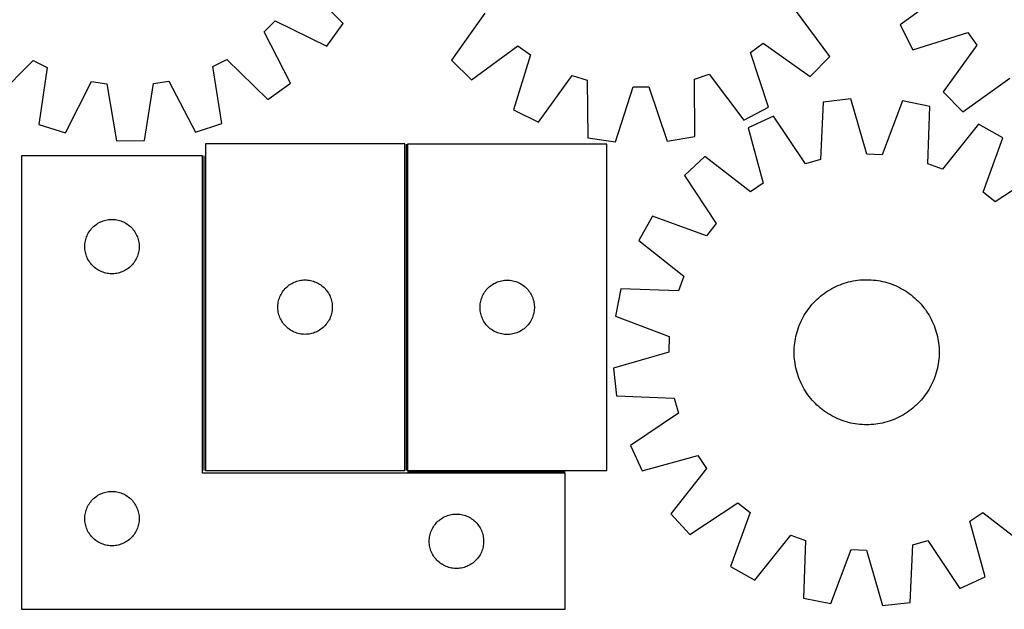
# Model space of a CAD drawing. Header units: millimetres. Extents: x 7 to 1488, y 7 to 2993.
# Tile 6 of 12: x 287 to 830, y 2116 to 2441. Entities that reach past the tile are written whole.
import ezdxf

# ---------------------------------------------------------------- set-up
doc = ezdxf.new("R2010")
doc.units = ezdxf.units.MM
doc.layers.add('COMMON', color=5, linetype='CONTINUOUS', true_color=0x0000ff)
doc.layers.add('CUT', color=7, linetype='CONTINUOUS', true_color=0x000000)

msp = doc.modelspace()

# ---------------------------------------------------------------- linework, layer by layer
at = {"layer": 'COMMON'}
for p, q in [((500.115569, 2372.254669), (500.115569, 2192.368439)), ((388.615568, 2365.754668), (388.615568, 2192.368439)), ((500.86557, 2191.504668), (587.865568, 2191.504668))]:
    msp.add_line(p, q, dxfattribs=at)
at = {"layer": 'CUT'}
for p, q in [((465.322055, 2438.673996), (442.863734, 2461.137268)), ((798.38316, 2456.670884), (772.713249, 2437.961783)), ((543.458806, 2444.491602), (525.18531, 2418.5098)), ((733.745525, 2420.564447), (714.963702, 2446.181197)), ((421.857594, 2434.192715), (427.887699, 2440.288385)), ((427.887699, 2440.288385), (456.345798, 2426.177703)), ((456.345798, 2426.177703), (465.322055, 2438.673996)), ((436.275194, 2405.888871), (421.857594, 2434.192715)), ((772.713249, 2437.961783), (779.643214, 2424.224749)), ((779.643214, 2424.224749), (809.94515, 2433.751942)), ((809.94515, 2433.751942), (814.957102, 2426.794952)), ((690.105041, 2422.743752), (696.991846, 2427.851715)), ((696.991846, 2427.851715), (722.973649, 2409.578219)), ((536.171539, 2407.737923), (561.788288, 2426.519746)), ((561.788288, 2426.519746), (568.77439, 2421.548453)), ((700.051606, 2392.576873), (690.105041, 2422.743752)), ((814.957102, 2426.794952), (796.324996, 2401.069102)), ((271.995289, 2395.956769), (294.45856, 2418.41509)), ((294.45856, 2418.41509), (302.119293, 2414.563785)), ((393.553243, 2415.058176), (401.171879, 2418.992099)), ((401.171879, 2418.992099), (423.876699, 2396.778006)), ((525.18531, 2418.5098), (536.171539, 2407.737923)), ((568.77439, 2421.548453), (559.42408, 2391.191469)), ((722.973649, 2409.578219), (733.745525, 2420.564447)), ((302.119293, 2414.563785), (297.493272, 2383.138084)), ((398.518826, 2383.684338), (393.553243, 2415.058176)), ((312.151769, 2378.462723), (326.575607, 2406.763388)), ((326.575607, 2406.763388), (335.051515, 2405.467876)), ((360.721308, 2405.606675), (369.182711, 2406.993769)), ((369.182711, 2406.993769), (383.911745, 2378.850736)), ((573.201298, 2384.341737), (591.760371, 2410.120324)), ((591.760371, 2410.120324), (599.940763, 2407.551167)), ((599.940763, 2407.551167), (600.428914, 2375.790555)), ((659.220481, 2408.135166), (667.348669, 2410.864988)), ((659.358148, 2376.371101), (659.220481, 2408.135166)), ((667.348669, 2410.864988), (686.412011, 2385.457042)), ((807.160762, 2390.145882), (833.035551, 2408.570595)), ((335.051515, 2405.467876), (340.362984, 2374.150739)), ((355.748809, 2374.233932), (360.721308, 2405.606675)), ((423.876699, 2396.778006), (436.275194, 2405.888871)), ((615.64851, 2373.533467), (625.333217, 2403.785429)), ((625.333217, 2403.785429), (633.907145, 2403.869896)), ((633.907145, 2403.869896), (644.185973, 2373.814606)), ((796.324996, 2401.069102), (807.160762, 2390.145882)), ((730.156641, 2395.439851), (728.714704, 2363.708234)), ((745.437166, 2397.238765), (730.156641, 2395.439851)), ((754.208813, 2366.70955), (745.437166, 2397.238765)), ((773.953308, 2396.100562), (762.776335, 2366.367583)), ((789.041846, 2393.089488), (773.953308, 2396.100562)), ((559.42408, 2391.191469), (573.201298, 2384.341737)), ((686.412011, 2385.457042), (700.051606, 2392.576873)), ((787.950131, 2361.343891), (789.041846, 2393.089488)), ((702.684455, 2387.710374), (688.707706, 2381.277564)), ((720.460833, 2361.385954), (702.684455, 2387.710374)), ((297.493272, 2383.138084), (312.151769, 2378.462723)), ((383.911745, 2378.850736), (398.518826, 2383.684338)), ((688.707706, 2381.277564), (697.141952, 2350.653419)), ((815.810584, 2383.19502), (795.992655, 2358.371151)), ((829.230163, 2375.668704), (815.810584, 2383.19502)), ((340.362984, 2374.150739), (355.748809, 2374.233932)), ((600.428914, 2375.790555), (615.64851, 2373.533467)), ((644.185973, 2373.814606), (659.358148, 2376.371101)), ((818.381952, 2345.814206), (829.230163, 2375.668704)), ((389.365569, 2372.368439), (389.365569, 2192.368439)), ((499.365569, 2372.368439), (389.365569, 2372.368439)), ((499.365569, 2192.368439), (499.365569, 2372.368439)), ((610.86557, 2372.254669), (500.86557, 2372.254669)), ((500.86557, 2372.254669), (500.86557, 2192.254669)), ((610.86557, 2192.254669), (610.86557, 2372.254669)), ((387.865568, 2365.754668), (287.865568, 2365.754668)), ((287.865568, 2365.754668), (287.865568, 2115.754668)), ((387.865568, 2190.754668), (387.865568, 2365.754668)), ((664.968644, 2365.437022), (653.663814, 2355.000004)), ((690.009678, 2345.894214), (664.968644, 2365.437022)), ((728.714704, 2363.708234), (720.460833, 2361.385954)), ((762.776335, 2366.367583), (754.208813, 2366.70955)), ((795.992655, 2358.371151), (787.950131, 2361.343891)), ((851.631187, 2357.986511), (825.11222, 2340.501686)), ((653.663814, 2355.000004), (671.14864, 2328.481036)), ((697.141952, 2350.653419), (690.009678, 2345.894214)), ((825.11222, 2340.501686), (818.381952, 2345.814206)), ((332.937432, 2329.922007), (333.673283, 2330.156916)), ((333.673283, 2330.156916), (334.420252, 2330.353634)), ((334.420252, 2330.353634), (335.176356, 2330.511638)), ((335.176356, 2330.511638), (335.939592, 2330.630508)), ((335.939592, 2330.630508), (336.707936, 2330.709931)), ((336.707936, 2330.709931), (337.479349, 2330.749695)), ((337.479349, 2330.749695), (338.251786, 2330.749695)), ((338.251786, 2330.749695), (339.0232, 2330.709931)), ((339.0232, 2330.709931), (339.791543, 2330.630508)), ((339.791543, 2330.630508), (340.554779, 2330.511638)), ((340.554779, 2330.511638), (341.310884, 2330.353634)), ((341.310884, 2330.353634), (342.057852, 2330.156916)), ((342.057852, 2330.156916), (342.793703, 2329.922007)), ((635.981621, 2332.598979), (628.455305, 2319.1794)), ((665.83612, 2321.750769), (635.981621, 2332.598979)), ((325.640143, 2324.445985), (326.103771, 2325.063811)), ((326.103771, 2325.063811), (326.598589, 2325.65695)), ((326.598589, 2325.65695), (327.123285, 2326.223831)), ((327.123285, 2326.223831), (327.676468, 2326.762949)), ((327.676468, 2326.762949), (328.25667, 2327.272875)), ((328.25667, 2327.272875), (328.862353, 2327.752257)), ((328.862353, 2327.752257), (329.491912, 2328.199824)), ((329.491912, 2328.199824), (330.143676, 2328.614388)), ((330.143676, 2328.614388), (330.815917, 2328.99485)), ((330.815917, 2328.99485), (331.506852, 2329.340202)), ((331.506852, 2329.340202), (332.214649, 2329.649528)), ((332.214649, 2329.649528), (332.937432, 2329.922007)), ((342.793703, 2329.922007), (343.516486, 2329.649528)), ((343.516486, 2329.649528), (344.224284, 2329.340202)), ((344.224284, 2329.340202), (344.915219, 2328.99485)), ((344.915219, 2328.99485), (345.58746, 2328.614388)), ((345.58746, 2328.614388), (346.239223, 2328.199824)), ((346.239223, 2328.199824), (346.868782, 2327.752257)), ((346.868782, 2327.752257), (347.474465, 2327.272875)), ((347.474465, 2327.272875), (348.054668, 2326.762949)), ((348.054668, 2326.762949), (348.60785, 2326.223831)), ((348.60785, 2326.223831), (349.132547, 2325.65695)), ((349.132547, 2325.65695), (349.627365, 2325.063811)), ((349.627365, 2325.063811), (350.090993, 2324.445985)), ((671.14864, 2328.481036), (665.83612, 2321.750769)), ((323.182732, 2318.822949), (323.360152, 2319.574735)), ((323.360152, 2319.574735), (323.576037, 2320.316391)), ((323.576037, 2320.316391), (323.829815, 2321.04595)), ((323.829815, 2321.04595), (324.120814, 2321.761477)), ((324.120814, 2321.761477), (324.448261, 2322.461075)), ((324.448261, 2322.461075), (324.811289, 2323.142889)), ((324.811289, 2323.142889), (325.208934, 2323.805111)), ((325.208934, 2323.805111), (325.640143, 2324.445985)), ((350.090993, 2324.445985), (350.522201, 2323.805111)), ((350.522201, 2323.805111), (350.919846, 2323.142889)), ((350.919846, 2323.142889), (351.282874, 2322.461075)), ((351.282874, 2322.461075), (351.610321, 2321.761477)), ((351.610321, 2321.761477), (351.90132, 2321.04595)), ((351.90132, 2321.04595), (352.155098, 2320.316391)), ((352.155098, 2320.316391), (352.370984, 2319.574735)), ((352.370984, 2319.574735), (352.548403, 2318.822949)), ((628.455305, 2319.1794), (653.279174, 2299.361472)), ((322.865568, 2315.754668), (322.885456, 2316.52685)), ((322.885456, 2314.982487), (322.865568, 2315.754668)), ((322.885456, 2316.52685), (322.94507, 2317.296983)), ((322.94507, 2314.212353), (322.885456, 2314.982487)), ((322.94507, 2317.296983), (323.044249, 2318.063027)), ((323.044249, 2313.44631), (322.94507, 2314.212353)), ((323.044249, 2318.063027), (323.182732, 2318.822949)), ((352.548403, 2318.822949), (352.686886, 2318.063027)), ((352.686886, 2318.063027), (352.786066, 2317.296983)), ((352.786066, 2314.212353), (352.686886, 2313.44631)), ((352.786066, 2317.296983), (352.845679, 2316.52685)), ((352.845679, 2314.982487), (352.786066, 2314.212353)), ((352.845679, 2316.52685), (352.865568, 2315.754668)), ((352.865568, 2315.754668), (352.845679, 2314.982487)), ((323.182732, 2312.686387), (323.044249, 2313.44631)), ((323.360152, 2311.934602), (323.182732, 2312.686387)), ((323.576037, 2311.192946), (323.360152, 2311.934602)), ((323.829815, 2310.463387), (323.576037, 2311.192946)), ((324.120814, 2309.74786), (323.829815, 2310.463387)), ((324.448261, 2309.048261), (324.120814, 2309.74786)), ((324.811289, 2308.366447), (324.448261, 2309.048261)), ((325.208934, 2307.704225), (324.811289, 2308.366447)), ((350.919846, 2308.366447), (350.522201, 2307.704225)), ((351.282874, 2309.048261), (350.919846, 2308.366447)), ((351.610321, 2309.74786), (351.282874, 2309.048261)), ((351.90132, 2310.463387), (351.610321, 2309.74786)), ((352.155098, 2311.192946), (351.90132, 2310.463387)), ((352.370984, 2311.934602), (352.155098, 2311.192946)), ((352.548403, 2312.686387), (352.370984, 2311.934602)), ((352.686886, 2313.44631), (352.548403, 2312.686387)), ((325.640143, 2307.063352), (325.208934, 2307.704225)), ((326.103771, 2306.445526), (325.640143, 2307.063352)), ((326.598589, 2305.852387), (326.103771, 2306.445526)), ((327.123285, 2305.285506), (326.598589, 2305.852387)), ((327.676468, 2304.746388), (327.123285, 2305.285506)), ((328.25667, 2304.236462), (327.676468, 2304.746388)), ((328.862353, 2303.75708), (328.25667, 2304.236462)), ((329.491912, 2303.309513), (328.862353, 2303.75708)), ((330.143676, 2302.894949), (329.491912, 2303.309513)), ((330.815917, 2302.514486), (330.143676, 2302.894949)), ((345.58746, 2302.894949), (344.915219, 2302.514486)), ((346.239223, 2303.309513), (345.58746, 2302.894949)), ((346.868782, 2303.75708), (346.239223, 2303.309513)), ((347.474465, 2304.236462), (346.868782, 2303.75708)), ((348.054668, 2304.746388), (347.474465, 2304.236462)), ((348.60785, 2305.285506), (348.054668, 2304.746388)), ((349.132547, 2305.852387), (348.60785, 2305.285506)), ((349.627365, 2306.445526), (349.132547, 2305.852387)), ((350.090993, 2307.063352), (349.627365, 2306.445526)), ((350.522201, 2307.704225), (350.090993, 2307.063352)), ((331.506852, 2302.169134), (330.815917, 2302.514486)), ((332.214649, 2301.859809), (331.506852, 2302.169134)), ((332.937432, 2301.58733), (332.214649, 2301.859809)), ((333.673283, 2301.35242), (332.937432, 2301.58733)), ((334.420252, 2301.155703), (333.673283, 2301.35242)), ((335.176356, 2300.997699), (334.420252, 2301.155703)), ((335.939592, 2300.878828), (335.176356, 2300.997699)), ((336.707936, 2300.799405), (335.939592, 2300.878828)), ((337.479349, 2300.759641), (336.707936, 2300.799405)), ((338.251786, 2300.759641), (337.479349, 2300.759641)), ((339.0232, 2300.799405), (338.251786, 2300.759641)), ((339.791543, 2300.878828), (339.0232, 2300.799405)), ((340.554779, 2300.997699), (339.791543, 2300.878828)), ((341.310884, 2301.155703), (340.554779, 2300.997699)), ((342.057852, 2301.35242), (341.310884, 2301.155703)), ((342.793703, 2301.58733), (342.057852, 2301.35242)), ((343.516486, 2301.859809), (342.793703, 2301.58733)), ((344.224284, 2302.169134), (343.516486, 2301.859809)), ((344.915219, 2302.514486), (344.224284, 2302.169134)), ((653.279174, 2299.361472), (650.306434, 2291.318948)), ((750.401242, 2297.334388), (751.654015, 2297.432198)), ((751.654015, 2297.432198), (752.909242, 2297.490609)), ((752.909242, 2297.490609), (754.165684, 2297.509563)), ((754.165684, 2297.509563), (755.422102, 2297.489042)), ((755.422102, 2297.489042), (756.677256, 2297.429067)), ((756.677256, 2297.429067), (757.929906, 2297.329696)), ((432.36798, 2291.371653), (432.847362, 2291.977337)), ((432.847362, 2291.977337), (433.357288, 2292.557539)), ((433.357288, 2292.557539), (433.896406, 2293.110722)), ((433.896406, 2293.110722), (434.463287, 2293.635418)), ((434.463287, 2293.635418), (435.056426, 2294.130236)), ((435.056426, 2294.130236), (435.674252, 2294.593864)), ((435.674252, 2294.593864), (436.315126, 2295.025073)), ((436.315126, 2295.025073), (436.977348, 2295.422718)), ((436.977348, 2295.422718), (437.659162, 2295.785745)), ((437.659162, 2295.785745), (438.35876, 2296.113193)), ((438.35876, 2296.113193), (439.074287, 2296.404191)), ((439.074287, 2296.404191), (439.803846, 2296.65797)), ((439.803846, 2296.65797), (440.545502, 2296.873855)), ((440.545502, 2296.873855), (441.297288, 2297.051274)), ((441.297288, 2297.051274), (442.05721, 2297.189758)), ((442.05721, 2297.189758), (442.823254, 2297.288937)), ((442.823254, 2297.288937), (443.593387, 2297.34855)), ((443.593387, 2297.34855), (444.365569, 2297.368439)), ((444.365569, 2297.368439), (445.13775, 2297.34855)), ((445.13775, 2297.34855), (445.907884, 2297.288937)), ((445.907884, 2297.288937), (446.673927, 2297.189758)), ((446.673927, 2297.189758), (447.43385, 2297.051274)), ((447.43385, 2297.051274), (448.185635, 2296.873855)), ((448.185635, 2296.873855), (448.927291, 2296.65797)), ((448.927291, 2296.65797), (449.65685, 2296.404191)), ((449.65685, 2296.404191), (450.372377, 2296.113193)), ((450.372377, 2296.113193), (451.071976, 2295.785745)), ((451.071976, 2295.785745), (451.75379, 2295.422718)), ((451.75379, 2295.422718), (452.416012, 2295.025073)), ((452.416012, 2295.025073), (453.056885, 2294.593864)), ((453.056885, 2294.593864), (453.674711, 2294.130236)), ((453.674711, 2294.130236), (454.26785, 2293.635418)), ((454.26785, 2293.635418), (454.834731, 2293.110722)), ((454.834731, 2293.110722), (455.373849, 2292.557539)), ((455.373849, 2292.557539), (455.883775, 2291.977337)), ((455.883775, 2291.977337), (456.363157, 2291.371653)), ((544.347363, 2291.863567), (544.857289, 2292.443769)), ((544.857289, 2292.443769), (545.396407, 2292.996952)), ((545.396407, 2292.996952), (545.963288, 2293.521648)), ((545.963288, 2293.521648), (546.556427, 2294.016466)), ((546.556427, 2294.016466), (547.174253, 2294.480094)), ((547.174253, 2294.480094), (547.815127, 2294.911303)), ((547.815127, 2294.911303), (548.477349, 2295.308948)), ((548.477349, 2295.308948), (549.159163, 2295.671976)), ((549.159163, 2295.671976), (549.858761, 2295.999423)), ((549.858761, 2295.999423), (550.574288, 2296.290422)), ((550.574288, 2296.290422), (551.303847, 2296.5442)), ((551.303847, 2296.5442), (552.045503, 2296.760085)), ((552.045503, 2296.760085), (552.797289, 2296.937505)), ((552.797289, 2296.937505), (553.557211, 2297.075988)), ((553.557211, 2297.075988), (554.323255, 2297.175167)), ((554.323255, 2297.175167), (555.093388, 2297.234781)), ((555.093388, 2297.234781), (555.86557, 2297.254669)), ((555.86557, 2297.254669), (556.637751, 2297.234781)), ((556.637751, 2297.234781), (557.407885, 2297.175167)), ((557.407885, 2297.175167), (558.173928, 2297.075988)), ((558.173928, 2297.075988), (558.933851, 2296.937505)), ((558.933851, 2296.937505), (559.685636, 2296.760085)), ((559.685636, 2296.760085), (560.427292, 2296.5442)), ((560.427292, 2296.5442), (561.156851, 2296.290422)), ((561.156851, 2296.290422), (561.872378, 2295.999423)), ((561.872378, 2295.999423), (562.571977, 2295.671976)), ((562.571977, 2295.671976), (563.253791, 2295.308948)), ((563.253791, 2295.308948), (563.916013, 2294.911303)), ((563.916013, 2294.911303), (564.556886, 2294.480094)), ((564.556886, 2294.480094), (565.174712, 2294.016466)), ((565.174712, 2294.016466), (565.767851, 2293.521648)), ((565.767851, 2293.521648), (566.334732, 2292.996952)), ((566.334732, 2292.996952), (566.87385, 2292.443769)), ((566.87385, 2292.443769), (567.383776, 2291.863567)), ((618.560838, 2292.410662), (615.549764, 2277.322124)), ((650.306434, 2291.318948), (618.560838, 2292.410662)), ((732.728736, 2291.29604), (733.80056, 2291.951936)), ((733.80056, 2291.951936), (734.892458, 2292.573841)), ((734.892458, 2292.573841), (736.003351, 2293.161143)), ((736.003351, 2293.161143), (737.132143, 2293.713261)), ((737.132143, 2293.713261), (738.277722, 2294.22965)), ((738.277722, 2294.22965), (739.438955, 2294.7098)), ((739.438955, 2294.7098), (740.614696, 2295.153239)), ((740.614696, 2295.153239), (741.803787, 2295.559528)), ((741.803787, 2295.559528), (743.005053, 2295.928266)), ((743.005053, 2295.928266), (744.217308, 2296.25909)), ((744.217308, 2296.25909), (745.439356, 2296.551672)), ((745.439356, 2296.551672), (746.669992, 2296.805725)), ((746.669992, 2296.805725), (747.908, 2297.020997)), ((747.908, 2297.020997), (749.15216, 2297.197276)), ((749.15216, 2297.197276), (750.401242, 2297.334388)), ((757.929906, 2297.329696), (759.178816, 2297.191027)), ((759.178816, 2297.191027), (760.422755, 2297.013197)), ((760.422755, 2297.013197), (761.660494, 2296.796382)), ((761.660494, 2296.796382), (762.890812, 2296.540796)), ((762.890812, 2296.540796), (764.112495, 2296.24669)), ((764.112495, 2296.24669), (765.324337, 2295.914356)), ((765.324337, 2295.914356), (766.525142, 2295.54412)), ((766.525142, 2295.54412), (767.713725, 2295.13635)), ((767.713725, 2295.13635), (768.888913, 2294.691446)), ((768.888913, 2294.691446), (770.049547, 2294.209848)), ((770.049547, 2294.209848), (771.19448, 2293.692031)), ((771.19448, 2293.692031), (772.322584, 2293.138507)), ((772.322584, 2293.138507), (773.432744, 2292.549821)), ((773.432744, 2292.549821), (774.523865, 2291.926555)), ((429.766603, 2285.813755), (429.963321, 2286.560724)), ((429.963321, 2286.560724), (430.19823, 2287.296575)), ((430.19823, 2287.296575), (430.470709, 2288.019358)), ((430.470709, 2288.019358), (430.780035, 2288.727155)), ((430.780035, 2288.727155), (431.125387, 2289.41809)), ((431.125387, 2289.41809), (431.505849, 2290.090331)), ((431.505849, 2290.090331), (431.920413, 2290.742095)), ((431.920413, 2290.742095), (432.36798, 2291.371653)), ((456.363157, 2291.371653), (456.810724, 2290.742095)), ((456.810724, 2290.742095), (457.225288, 2290.090331)), ((457.225288, 2290.090331), (457.605751, 2289.41809)), ((457.605751, 2289.41809), (457.951103, 2288.727155)), ((457.951103, 2288.727155), (458.260428, 2288.019358)), ((458.260428, 2288.019358), (458.532907, 2287.296575)), ((458.532907, 2287.296575), (458.767817, 2286.560724)), ((458.767817, 2286.560724), (458.964534, 2285.813755)), ((541.463322, 2286.446954), (541.698231, 2287.182805)), ((541.698231, 2287.182805), (541.97071, 2287.905588)), ((541.97071, 2287.905588), (542.280036, 2288.613385)), ((542.280036, 2288.613385), (542.625388, 2289.30432)), ((542.625388, 2289.30432), (543.00585, 2289.976561)), ((543.00585, 2289.976561), (543.420414, 2290.628325)), ((543.420414, 2290.628325), (543.867981, 2291.257884)), ((543.867981, 2291.257884), (544.347363, 2291.863567)), ((567.383776, 2291.863567), (567.863158, 2291.257884)), ((567.863158, 2291.257884), (568.310725, 2290.628325)), ((568.310725, 2290.628325), (568.725289, 2289.976561)), ((568.725289, 2289.976561), (569.105752, 2289.30432)), ((569.105752, 2289.30432), (569.451104, 2288.613385)), ((569.451104, 2288.613385), (569.760429, 2287.905588)), ((569.760429, 2287.905588), (570.032908, 2287.182805)), ((570.032908, 2287.182805), (570.267818, 2286.446954)), ((725.874117, 2285.811465), (726.777049, 2286.685376)), ((726.777049, 2286.685376), (727.706985, 2287.530494)), ((727.706985, 2287.530494), (728.663009, 2288.345986)), ((728.663009, 2288.345986), (729.644176, 2289.131045)), ((729.644176, 2289.131045), (730.649518, 2289.884898)), ((730.649518, 2289.884898), (731.678043, 2290.6068)), ((731.678043, 2290.6068), (732.728736, 2291.29604)), ((774.523865, 2291.926555), (775.594871, 2291.269323)), ((775.594871, 2291.269323), (776.644704, 2290.578775)), ((776.644704, 2290.578775), (777.672329, 2289.855591)), ((777.672329, 2289.855591), (778.67673, 2289.100486)), ((778.67673, 2289.100486), (779.656918, 2288.314204)), ((779.656918, 2288.314204), (780.611924, 2287.497521)), ((780.611924, 2287.497521), (781.540807, 2286.651245)), ((781.540807, 2286.651245), (782.442648, 2285.776209)), ((429.370542, 2282.754658), (429.410306, 2283.526071)), ((429.370542, 2281.98222), (429.370542, 2282.754658)), ((429.410306, 2281.210807), (429.370542, 2281.98222)), ((429.410306, 2283.526071), (429.489729, 2284.294414)), ((429.489729, 2280.442464), (429.410306, 2281.210807)), ((429.489729, 2284.294414), (429.608599, 2285.057651)), ((429.608599, 2285.057651), (429.766603, 2285.813755)), ((458.964534, 2285.813755), (459.122538, 2285.057651)), ((459.122538, 2285.057651), (459.241409, 2284.294414)), ((459.241409, 2284.294414), (459.320832, 2283.526071)), ((459.320832, 2281.210807), (459.241409, 2280.442464)), ((459.320832, 2283.526071), (459.360596, 2282.754658)), ((459.360596, 2281.98222), (459.320832, 2281.210807)), ((459.360596, 2282.754658), (459.360596, 2281.98222)), ((540.870543, 2282.640888), (540.910307, 2283.412301)), ((540.870543, 2281.868451), (540.870543, 2282.640888)), ((540.910307, 2281.097037), (540.870543, 2281.868451)), ((540.910307, 2283.412301), (540.98973, 2284.180645)), ((540.98973, 2280.328694), (540.910307, 2281.097037)), ((540.98973, 2284.180645), (541.1086, 2284.943881)), ((541.1086, 2284.943881), (541.266604, 2285.699985)), ((541.266604, 2285.699985), (541.463322, 2286.446954)), ((570.267818, 2286.446954), (570.464535, 2285.699985)), ((570.464535, 2285.699985), (570.622539, 2284.943881)), ((570.622539, 2284.943881), (570.74141, 2284.180645)), ((570.74141, 2284.180645), (570.820833, 2283.412301)), ((570.820833, 2281.097037), (570.74141, 2280.328694)), ((570.820833, 2283.412301), (570.860597, 2282.640888)), ((570.860597, 2281.868451), (570.820833, 2281.097037)), ((570.860597, 2282.640888), (570.860597, 2281.868451)), ((721.794734, 2281.041145), (722.54984, 2282.045547)), ((722.54984, 2282.045547), (723.336122, 2283.025734)), ((723.336122, 2283.025734), (724.152804, 2283.980741)), ((724.152804, 2283.980741), (724.999081, 2284.909623)), ((724.999081, 2284.909623), (725.874117, 2285.811465)), ((782.442648, 2285.776209), (783.31656, 2284.873277)), ((783.31656, 2284.873277), (784.161678, 2283.94334)), ((784.161678, 2283.94334), (784.977169, 2282.987317)), ((784.977169, 2282.987317), (785.762229, 2282.00615)), ((785.762229, 2282.00615), (786.516081, 2281.000808)), ((429.608599, 2279.679228), (429.489729, 2280.442464)), ((429.766603, 2278.923123), (429.608599, 2279.679228)), ((429.963321, 2278.176155), (429.766603, 2278.923123)), ((430.19823, 2277.440303), (429.963321, 2278.176155)), ((430.470709, 2276.717521), (430.19823, 2277.440303)), ((430.780035, 2276.009723), (430.470709, 2276.717521)), ((431.125387, 2275.318788), (430.780035, 2276.009723)), ((457.951103, 2276.009723), (457.605751, 2275.318788)), ((458.260428, 2276.717521), (457.951103, 2276.009723)), ((458.532907, 2277.440303), (458.260428, 2276.717521)), ((458.767817, 2278.176155), (458.532907, 2277.440303)), ((458.964534, 2278.923123), (458.767817, 2278.176155)), ((459.122538, 2279.679228), (458.964534, 2278.923123)), ((459.241409, 2280.442464), (459.122538, 2279.679228)), ((541.1086, 2279.565458), (540.98973, 2280.328694)), ((541.266604, 2278.809353), (541.1086, 2279.565458)), ((541.463322, 2278.062385), (541.266604, 2278.809353)), ((541.698231, 2277.326534), (541.463322, 2278.062385)), ((541.97071, 2276.603751), (541.698231, 2277.326534)), ((542.280036, 2275.895953), (541.97071, 2276.603751)), ((542.625388, 2275.205018), (542.280036, 2275.895953)), ((569.451104, 2275.895953), (569.105752, 2275.205018)), ((569.760429, 2276.603751), (569.451104, 2275.895953)), ((570.032908, 2277.326534), (569.760429, 2276.603751)), ((570.267818, 2278.062385), (570.032908, 2277.326534)), ((570.464535, 2278.809353), (570.267818, 2278.062385)), ((570.622539, 2279.565458), (570.464535, 2278.809353)), ((570.74141, 2280.328694), (570.622539, 2279.565458)), ((615.549764, 2277.322124), (645.282743, 2266.145152)), ((717.958294, 2274.563297), (718.511818, 2275.6914)), ((718.511818, 2275.6914), (719.100504, 2276.80156)), ((719.100504, 2276.80156), (719.72377, 2277.892682)), ((719.72377, 2277.892682), (720.381002, 2278.963688)), ((720.381002, 2278.963688), (721.071551, 2280.013521)), ((721.071551, 2280.013521), (721.794734, 2281.041145)), ((786.516081, 2281.000808), (787.237984, 2279.972283)), ((787.237984, 2279.972283), (787.927223, 2278.921589)), ((787.927223, 2278.921589), (788.583119, 2277.849765)), ((788.583119, 2277.849765), (789.205025, 2276.757868)), ((789.205025, 2276.757868), (789.792327, 2275.646975)), ((431.505849, 2274.646547), (431.125387, 2275.318788)), ((431.920413, 2273.994783), (431.505849, 2274.646547)), ((432.36798, 2273.365225), (431.920413, 2273.994783)), ((432.847362, 2272.759541), (432.36798, 2273.365225)), ((433.357288, 2272.179339), (432.847362, 2272.759541)), ((433.896406, 2271.626156), (433.357288, 2272.179339)), ((434.463287, 2271.10146), (433.896406, 2271.626156)), ((435.056426, 2270.606642), (434.463287, 2271.10146)), ((435.674252, 2270.143014), (435.056426, 2270.606642)), ((453.674711, 2270.606642), (453.056885, 2270.143014)), ((454.26785, 2271.10146), (453.674711, 2270.606642)), ((454.834731, 2271.626156), (454.26785, 2271.10146)), ((455.373849, 2272.179339), (454.834731, 2271.626156)), ((455.883775, 2272.759541), (455.373849, 2272.179339)), ((456.363157, 2273.365225), (455.883775, 2272.759541)), ((456.810724, 2273.994783), (456.363157, 2273.365225)), ((457.225288, 2274.646547), (456.810724, 2273.994783)), ((457.605751, 2275.318788), (457.225288, 2274.646547)), ((543.00585, 2274.532777), (542.625388, 2275.205018)), ((543.420414, 2273.881013), (543.00585, 2274.532777)), ((543.867981, 2273.251455), (543.420414, 2273.881013)), ((544.347363, 2272.645772), (543.867981, 2273.251455)), ((544.857289, 2272.065569), (544.347363, 2272.645772)), ((545.396407, 2271.512387), (544.857289, 2272.065569)), ((545.963288, 2270.98769), (545.396407, 2271.512387)), ((546.556427, 2270.492872), (545.963288, 2270.98769)), ((547.174253, 2270.029244), (546.556427, 2270.492872)), ((565.174712, 2270.492872), (564.556886, 2270.029244)), ((565.767851, 2270.98769), (565.174712, 2270.492872)), ((566.334732, 2271.512387), (565.767851, 2270.98769)), ((566.87385, 2272.065569), (566.334732, 2271.512387)), ((567.383776, 2272.645772), (566.87385, 2272.065569)), ((567.863158, 2273.251455), (567.383776, 2272.645772)), ((568.310725, 2273.881013), (567.863158, 2273.251455)), ((568.725289, 2274.532777), (568.310725, 2273.881013)), ((569.105752, 2275.205018), (568.725289, 2274.532777)), ((716.106205, 2269.893958), (716.513976, 2271.082541)), ((716.513976, 2271.082541), (716.95888, 2272.257729)), ((716.95888, 2272.257729), (717.440477, 2273.418363)), ((717.440477, 2273.418363), (717.958294, 2274.563297)), ((789.792327, 2275.646975), (790.344444, 2274.518182)), ((790.344444, 2274.518182), (790.860833, 2273.372604)), ((790.860833, 2273.372604), (791.340984, 2272.211371)), ((791.340984, 2272.211371), (791.784423, 2271.035629)), ((791.784423, 2271.035629), (792.190712, 2269.846538)), ((436.315126, 2269.711806), (435.674252, 2270.143014)), ((436.977348, 2269.314161), (436.315126, 2269.711806)), ((437.659162, 2268.951133), (436.977348, 2269.314161)), ((438.35876, 2268.623686), (437.659162, 2268.951133)), ((439.074287, 2268.332687), (438.35876, 2268.623686)), ((439.803846, 2268.078908), (439.074287, 2268.332687)), ((440.545502, 2267.863023), (439.803846, 2268.078908)), ((441.297288, 2267.685604), (440.545502, 2267.863023)), ((442.05721, 2267.547121), (441.297288, 2267.685604)), ((442.823254, 2267.447941), (442.05721, 2267.547121)), ((443.593387, 2267.388328), (442.823254, 2267.447941)), ((444.365569, 2267.368439), (443.593387, 2267.388328)), ((445.13775, 2267.388328), (444.365569, 2267.368439)), ((445.907884, 2267.447941), (445.13775, 2267.388328)), ((446.673927, 2267.547121), (445.907884, 2267.447941)), ((447.43385, 2267.685604), (446.673927, 2267.547121)), ((448.185635, 2267.863023), (447.43385, 2267.685604)), ((448.927291, 2268.078908), (448.185635, 2267.863023)), ((449.65685, 2268.332687), (448.927291, 2268.078908)), ((450.372377, 2268.623686), (449.65685, 2268.332687)), ((451.071976, 2268.951133), (450.372377, 2268.623686)), ((451.75379, 2269.314161), (451.071976, 2268.951133)), ((452.416012, 2269.711806), (451.75379, 2269.314161)), ((453.056885, 2270.143014), (452.416012, 2269.711806)), ((547.815127, 2269.598036), (547.174253, 2270.029244)), ((548.477349, 2269.200391), (547.815127, 2269.598036)), ((549.159163, 2268.837363), (548.477349, 2269.200391)), ((549.858761, 2268.509916), (549.159163, 2268.837363)), ((550.574288, 2268.218917), (549.858761, 2268.509916)), ((551.303847, 2267.965139), (550.574288, 2268.218917)), ((552.045503, 2267.749253), (551.303847, 2267.965139)), ((552.797289, 2267.571834), (552.045503, 2267.749253)), ((553.557211, 2267.433351), (552.797289, 2267.571834)), ((554.323255, 2267.334171), (553.557211, 2267.433351)), ((555.093388, 2267.274558), (554.323255, 2267.334171)), ((555.86557, 2267.254669), (555.093388, 2267.274558)), ((556.637751, 2267.274558), (555.86557, 2267.254669)), ((557.407885, 2267.334171), (556.637751, 2267.274558)), ((558.173928, 2267.433351), (557.407885, 2267.334171)), ((558.933851, 2267.571834), (558.173928, 2267.433351)), ((559.685636, 2267.749253), (558.933851, 2267.571834)), ((560.427292, 2267.965139), (559.685636, 2267.749253)), ((561.156851, 2268.218917), (560.427292, 2267.965139)), ((561.872378, 2268.509916), (561.156851, 2268.218917)), ((562.571977, 2268.837363), (561.872378, 2268.509916)), ((563.253791, 2269.200391), (562.571977, 2268.837363)), ((563.916013, 2269.598036), (563.253791, 2269.200391)), ((564.556886, 2270.029244), (563.916013, 2269.598036)), ((645.282743, 2266.145152), (644.940776, 2257.57763)), ((714.637128, 2263.791571), (714.853944, 2265.02931)), ((714.853944, 2265.02931), (715.10953, 2266.259628)), ((715.10953, 2266.259628), (715.403635, 2267.481311)), ((715.403635, 2267.481311), (715.73597, 2268.693153)), ((715.73597, 2268.693153), (716.106205, 2269.893958)), ((792.190712, 2269.846538), (792.55945, 2268.645273)), ((792.55945, 2268.645273), (792.890273, 2267.433018)), ((792.890273, 2267.433018), (793.182856, 2266.210969)), ((793.182856, 2266.210969), (793.436908, 2264.980334)), ((793.436908, 2264.980334), (793.65218, 2263.742325)), ((714.161283, 2258.790919), (714.221258, 2260.046072)), ((714.221258, 2260.046072), (714.32063, 2261.298722)), ((714.32063, 2261.298722), (714.459299, 2262.547633)), ((714.459299, 2262.547633), (714.637128, 2263.791571)), ((793.65218, 2263.742325), (793.828459, 2262.498166)), ((793.828459, 2262.498166), (793.965571, 2261.249083)), ((793.965571, 2261.249083), (794.063381, 2259.99631)), ((794.063381, 2259.99631), (794.121792, 2258.741083)), ((644.940776, 2257.57763), (614.411561, 2248.805983)), ((714.140762, 2257.534501), (714.161283, 2258.790919)), ((714.159717, 2256.278058), (714.140762, 2257.534501)), ((714.218128, 2255.022831), (714.159717, 2256.278058)), ((714.315938, 2253.770058), (714.218128, 2255.022831)), ((794.060251, 2254.97307), (793.960879, 2253.72042)), ((794.120226, 2256.228223), (794.060251, 2254.97307)), ((794.140747, 2257.484641), (794.120226, 2256.228223)), ((794.121792, 2258.741083), (794.140747, 2257.484641)), ((614.411561, 2248.805983), (616.210474, 2233.525457)), ((714.45305, 2252.520976), (714.315938, 2253.770058)), ((714.629329, 2251.276817), (714.45305, 2252.520976)), ((714.844601, 2250.038808), (714.629329, 2251.276817)), ((715.098653, 2248.808173), (714.844601, 2250.038808)), ((715.391236, 2247.586124), (715.098653, 2248.808173)), ((793.171979, 2248.759513), (792.877874, 2247.537831)), ((793.427565, 2249.989831), (793.171979, 2248.759513)), ((793.644381, 2251.22757), (793.427565, 2249.989831)), ((793.82221, 2252.471509), (793.644381, 2251.22757)), ((793.960879, 2253.72042), (793.82221, 2252.471509)), ((715.722059, 2246.373869), (715.391236, 2247.586124)), ((716.090797, 2245.172603), (715.722059, 2246.373869)), ((716.497086, 2243.983513), (716.090797, 2245.172603)), ((716.940525, 2242.807771), (716.497086, 2243.983513)), ((791.767533, 2243.936601), (791.322629, 2242.761412)), ((792.175304, 2245.125184), (791.767533, 2243.936601)), ((792.545539, 2246.325989), (792.175304, 2245.125184)), ((792.877874, 2247.537831), (792.545539, 2246.325989)), ((717.420676, 2241.646538), (716.940525, 2242.807771)), ((717.937065, 2240.50096), (717.420676, 2241.646538)), ((718.489182, 2239.372167), (717.937065, 2240.50096)), ((719.076484, 2238.261274), (718.489182, 2239.372167)), ((719.69839, 2237.169377), (719.076484, 2238.261274)), ((789.181005, 2238.217581), (788.557738, 2237.12646)), ((789.769691, 2239.327742), (789.181005, 2238.217581)), ((790.323215, 2240.455845), (789.769691, 2239.327742)), ((790.841032, 2241.600779), (790.323215, 2240.455845)), ((791.322629, 2242.761412), (790.841032, 2241.600779)), ((616.210474, 2233.525457), (647.942092, 2232.08352)), ((720.354286, 2236.097552), (719.69839, 2237.169377)), ((721.043525, 2235.046859), (720.354286, 2236.097552)), ((721.765428, 2234.018334), (721.043525, 2235.046859)), ((722.51928, 2233.012992), (721.765428, 2234.018334)), ((723.30434, 2232.031825), (722.51928, 2233.012992)), ((785.731669, 2232.973595), (784.945387, 2231.993407)), ((786.486775, 2233.977997), (785.731669, 2232.973595)), ((787.209958, 2235.005621), (786.486775, 2233.977997)), ((787.900507, 2236.055454), (787.209958, 2235.005621)), ((788.557738, 2237.12646), (787.900507, 2236.055454)), ((647.942092, 2232.08352), (650.264372, 2223.829649)), ((724.119831, 2231.075802), (723.30434, 2232.031825)), ((724.964949, 2230.145865), (724.119831, 2231.075802)), ((725.838861, 2229.242933), (724.964949, 2230.145865)), ((726.740702, 2228.367897), (725.838861, 2229.242933)), ((727.669585, 2227.52162), (726.740702, 2228.367897)), ((728.624591, 2226.704938), (727.669585, 2227.52162)), ((780.574524, 2227.488647), (779.6185, 2226.673156)), ((781.50446, 2228.333766), (780.574524, 2227.488647)), ((782.407392, 2229.207677), (781.50446, 2228.333766)), ((783.282428, 2230.109519), (782.407392, 2229.207677)), ((784.128705, 2231.038401), (783.282428, 2230.109519)), ((784.945387, 2231.993407), (784.128705, 2231.038401)), ((650.264372, 2223.829649), (623.939951, 2206.053271)), ((729.604779, 2225.918656), (728.624591, 2226.704938)), ((730.60918, 2225.163551), (729.604779, 2225.918656)), ((731.636805, 2224.440367), (730.60918, 2225.163551)), ((732.686638, 2223.749819), (731.636805, 2224.440367)), ((733.757644, 2223.092587), (732.686638, 2223.749819)), ((734.848765, 2222.469321), (733.757644, 2223.092587)), ((735.958925, 2221.880635), (734.848765, 2222.469321)), ((737.087029, 2221.327111), (735.958925, 2221.880635)), ((772.278158, 2221.857999), (771.149366, 2221.305881)), ((773.389051, 2222.4453), (772.278158, 2221.857999)), ((774.480949, 2223.067206), (773.389051, 2222.4453)), ((775.552773, 2223.723102), (774.480949, 2223.067206)), ((776.603466, 2224.412342), (775.552773, 2223.723102)), ((777.631991, 2225.134244), (776.603466, 2224.412342)), ((778.637333, 2225.888097), (777.631991, 2225.134244)), ((779.6185, 2226.673156), (778.637333, 2225.888097)), ((738.231962, 2220.809294), (737.087029, 2221.327111)), ((739.392596, 2220.327696), (738.231962, 2220.809294)), ((740.567784, 2219.882792), (739.392596, 2220.327696)), ((741.756367, 2219.475021), (740.567784, 2219.882792)), ((742.957172, 2219.104786), (741.756367, 2219.475021)), ((744.169014, 2218.772452), (742.957172, 2219.104786)), ((745.390697, 2218.478346), (744.169014, 2218.772452)), ((746.621015, 2218.22276), (745.390697, 2218.478346)), ((747.858754, 2218.005945), (746.621015, 2218.22276)), ((749.102693, 2217.828115), (747.858754, 2218.005945)), ((750.351603, 2217.689446), (749.102693, 2217.828115)), ((751.604253, 2217.590075), (750.351603, 2217.689446)), ((752.859407, 2217.530099), (751.604253, 2217.590075)), ((754.115825, 2217.509579), (752.859407, 2217.530099)), ((755.372267, 2217.528533), (754.115825, 2217.509579)), ((756.627494, 2217.586944), (755.372267, 2217.528533)), ((757.880267, 2217.684754), (756.627494, 2217.586944)), ((759.129349, 2217.821866), (757.880267, 2217.684754)), ((760.373509, 2217.998145), (759.129349, 2217.821866)), ((761.611517, 2218.213417), (760.373509, 2217.998145)), ((762.842153, 2218.46747), (761.611517, 2218.213417)), ((764.064201, 2218.760052), (762.842153, 2218.46747)), ((765.276456, 2219.090876), (764.064201, 2218.760052)), ((766.477722, 2219.459614), (765.276456, 2219.090876)), ((767.666813, 2219.865903), (766.477722, 2219.459614)), ((768.842554, 2220.309341), (767.666813, 2219.865903)), ((770.003787, 2220.789492), (768.842554, 2220.309341)), ((771.149366, 2221.305881), (770.003787, 2220.789492)), ((623.939951, 2206.053271), (630.372761, 2192.076523)), ((630.372761, 2192.076523), (660.996906, 2200.510768)), ((660.996906, 2200.510768), (665.756112, 2193.378495)), ((587.865568, 2190.754668), (387.865568, 2190.754668)), ((389.365569, 2192.368439), (499.365569, 2192.368439)), ((500.86557, 2192.254669), (610.86557, 2192.254669)), ((587.865568, 2115.754668), (587.865568, 2190.754668)), ((665.756112, 2193.378495), (646.213303, 2168.337461)), ((328.862353, 2177.752257), (329.491912, 2178.199824)), ((329.491912, 2178.199824), (330.143676, 2178.614388)), ((330.143676, 2178.614388), (330.815917, 2178.99485)), ((330.815917, 2178.99485), (331.506852, 2179.340202)), ((331.506852, 2179.340202), (332.214649, 2179.649528)), ((332.214649, 2179.649528), (332.937432, 2179.922007)), ((332.937432, 2179.922007), (333.673283, 2180.156916)), ((333.673283, 2180.156916), (334.420252, 2180.353634)), ((334.420252, 2180.353634), (335.176356, 2180.511638)), ((335.176356, 2180.511638), (335.939592, 2180.630508)), ((335.939592, 2180.630508), (336.707936, 2180.709931)), ((336.707936, 2180.709931), (337.479349, 2180.749695)), ((337.479349, 2180.749695), (338.251786, 2180.749695)), ((338.251786, 2180.749695), (339.0232, 2180.709931)), ((339.0232, 2180.709931), (339.791543, 2180.630508)), ((339.791543, 2180.630508), (340.554779, 2180.511638)), ((340.554779, 2180.511638), (341.310884, 2180.353634)), ((341.310884, 2180.353634), (342.057852, 2180.156916)), ((342.057852, 2180.156916), (342.793703, 2179.922007)), ((342.793703, 2179.922007), (343.516486, 2179.649528)), ((343.516486, 2179.649528), (344.224284, 2179.340202)), ((344.224284, 2179.340202), (344.915219, 2178.99485)), ((344.915219, 2178.99485), (345.58746, 2178.614388)), ((345.58746, 2178.614388), (346.239223, 2178.199824)), ((346.239223, 2178.199824), (346.868782, 2177.752257)), ((324.448261, 2172.461075), (324.811289, 2173.142889)), ((324.811289, 2173.142889), (325.208934, 2173.805111)), ((325.208934, 2173.805111), (325.640143, 2174.445985)), ((325.640143, 2174.445985), (326.103771, 2175.063811)), ((326.103771, 2175.063811), (326.598589, 2175.65695)), ((326.598589, 2175.65695), (327.123285, 2176.223831)), ((327.123285, 2176.223831), (327.676468, 2176.762949)), ((327.676468, 2176.762949), (328.25667, 2177.272875)), ((328.25667, 2177.272875), (328.862353, 2177.752257)), ((346.868782, 2177.752257), (347.474465, 2177.272875)), ((347.474465, 2177.272875), (348.054668, 2176.762949)), ((348.054668, 2176.762949), (348.60785, 2176.223831)), ((348.60785, 2176.223831), (349.132547, 2175.65695)), ((349.132547, 2175.65695), (349.627365, 2175.063811)), ((349.627365, 2175.063811), (350.090993, 2174.445985)), ((350.090993, 2174.445985), (350.522201, 2173.805111)), ((350.522201, 2173.805111), (350.919846, 2173.142889)), ((350.919846, 2173.142889), (351.282874, 2172.461075)), ((656.650322, 2157.032631), (683.169289, 2174.517456)), ((683.169289, 2174.517456), (689.899557, 2169.204936)), ((322.885456, 2166.52685), (322.94507, 2167.296983)), ((322.94507, 2167.296983), (323.044249, 2168.063027)), ((323.044249, 2168.063027), (323.182732, 2168.822949)), ((323.182732, 2168.822949), (323.360152, 2169.574735)), ((323.360152, 2169.574735), (323.576037, 2170.316391)), ((323.576037, 2170.316391), (323.829815, 2171.04595)), ((323.829815, 2171.04595), (324.120814, 2171.761477)), ((324.120814, 2171.761477), (324.448261, 2172.461075)), ((351.282874, 2172.461075), (351.610321, 2171.761477)), ((351.610321, 2171.761477), (351.90132, 2171.04595)), ((351.90132, 2171.04595), (352.155098, 2170.316391)), ((352.155098, 2170.316391), (352.370984, 2169.574735)), ((352.370984, 2169.574735), (352.548403, 2168.822949)), ((352.548403, 2168.822949), (352.686886, 2168.063027)), ((352.686886, 2168.063027), (352.786066, 2167.296983)), ((352.786066, 2167.296983), (352.845679, 2166.52685)), ((521.506852, 2166.840202), (522.214649, 2167.149528)), ((522.214649, 2167.149528), (522.937432, 2167.422007)), ((522.937432, 2167.422007), (523.673283, 2167.656916)), ((523.673283, 2167.656916), (524.420252, 2167.853634)), ((524.420252, 2167.853634), (525.176356, 2168.011638)), ((525.176356, 2168.011638), (525.939592, 2168.130508)), ((525.939592, 2168.130508), (526.707936, 2168.209931)), ((526.707936, 2168.209931), (527.479349, 2168.249695)), ((527.479349, 2168.249695), (528.251786, 2168.249695)), ((528.251786, 2168.249695), (529.0232, 2168.209931)), ((529.0232, 2168.209931), (529.791543, 2168.130508)), ((529.791543, 2168.130508), (530.554779, 2168.011638)), ((530.554779, 2168.011638), (531.310884, 2167.853634)), ((531.310884, 2167.853634), (532.057852, 2167.656916)), ((532.057852, 2167.656916), (532.793703, 2167.422007)), ((532.793703, 2167.422007), (533.516486, 2167.149528)), ((533.516486, 2167.149528), (534.224284, 2166.840202)), ((646.213303, 2168.337461), (656.650322, 2157.032631)), ((689.899557, 2169.204936), (679.051346, 2139.350438)), ((811.139557, 2164.365722), (818.271831, 2169.124928)), ((818.271831, 2169.124928), (843.312865, 2149.58212)), ((322.865568, 2165.754668), (322.885456, 2166.52685)), ((322.885456, 2164.982487), (322.865568, 2165.754668)), ((322.94507, 2164.212353), (322.885456, 2164.982487)), ((323.044249, 2163.44631), (322.94507, 2164.212353)), ((323.182732, 2162.686387), (323.044249, 2163.44631)), ((323.360152, 2161.934602), (323.182732, 2162.686387)), ((323.576037, 2161.192946), (323.360152, 2161.934602)), ((352.370984, 2161.934602), (352.155098, 2161.192946)), ((352.548403, 2162.686387), (352.370984, 2161.934602)), ((352.686886, 2163.44631), (352.548403, 2162.686387)), ((352.786066, 2164.212353), (352.686886, 2163.44631)), ((352.845679, 2164.982487), (352.786066, 2164.212353)), ((352.845679, 2166.52685), (352.865568, 2165.754668)), ((352.865568, 2165.754668), (352.845679, 2164.982487)), ((515.208934, 2161.305111), (515.640143, 2161.945985)), ((515.640143, 2161.945985), (516.103771, 2162.563811)), ((516.103771, 2162.563811), (516.598589, 2163.15695)), ((516.598589, 2163.15695), (517.123285, 2163.723831)), ((517.123285, 2163.723831), (517.676468, 2164.262949)), ((517.676468, 2164.262949), (518.25667, 2164.772875)), ((518.25667, 2164.772875), (518.862353, 2165.252257)), ((518.862353, 2165.252257), (519.491912, 2165.699824)), ((519.491912, 2165.699824), (520.143676, 2166.114388)), ((520.143676, 2166.114388), (520.815917, 2166.49485)), ((520.815917, 2166.49485), (521.506852, 2166.840202)), ((534.224284, 2166.840202), (534.915219, 2166.49485)), ((534.915219, 2166.49485), (535.58746, 2166.114388)), ((535.58746, 2166.114388), (536.239223, 2165.699824)), ((536.239223, 2165.699824), (536.868782, 2165.252257)), ((536.868782, 2165.252257), (537.474465, 2164.772875)), ((537.474465, 2164.772875), (538.054668, 2164.262949)), ((538.054668, 2164.262949), (538.60785, 2163.723831)), ((538.60785, 2163.723831), (539.132547, 2163.15695)), ((539.132547, 2163.15695), (539.627365, 2162.563811)), ((539.627365, 2162.563811), (540.090993, 2161.945985)), ((540.090993, 2161.945985), (540.522201, 2161.305111)), ((819.573803, 2133.741578), (811.139557, 2164.365722)), ((323.829815, 2160.463387), (323.576037, 2161.192946)), ((324.120814, 2159.74786), (323.829815, 2160.463387)), ((324.448261, 2159.048261), (324.120814, 2159.74786)), ((324.811289, 2158.366447), (324.448261, 2159.048261)), ((325.208934, 2157.704225), (324.811289, 2158.366447)), ((325.640143, 2157.063352), (325.208934, 2157.704225)), ((326.103771, 2156.445526), (325.640143, 2157.063352)), ((326.598589, 2155.852387), (326.103771, 2156.445526)), ((349.627365, 2156.445526), (349.132547, 2155.852387)), ((350.090993, 2157.063352), (349.627365, 2156.445526)), ((350.522201, 2157.704225), (350.090993, 2157.063352)), ((350.919846, 2158.366447), (350.522201, 2157.704225)), ((351.282874, 2159.048261), (350.919846, 2158.366447)), ((351.610321, 2159.74786), (351.282874, 2159.048261)), ((351.90132, 2160.463387), (351.610321, 2159.74786)), ((352.155098, 2161.192946), (351.90132, 2160.463387)), ((513.044249, 2155.563027), (513.182732, 2156.322949)), ((513.182732, 2156.322949), (513.360152, 2157.074735)), ((513.360152, 2157.074735), (513.576037, 2157.816391)), ((513.576037, 2157.816391), (513.829815, 2158.54595)), ((513.829815, 2158.54595), (514.120814, 2159.261477)), ((514.120814, 2159.261477), (514.448261, 2159.961075)), ((514.448261, 2159.961075), (514.811289, 2160.642889)), ((514.811289, 2160.642889), (515.208934, 2161.305111)), ((540.522201, 2161.305111), (540.919846, 2160.642889)), ((540.919846, 2160.642889), (541.282874, 2159.961075)), ((541.282874, 2159.961075), (541.610321, 2159.261477)), ((541.610321, 2159.261477), (541.90132, 2158.54595)), ((541.90132, 2158.54595), (542.155098, 2157.816391)), ((542.155098, 2157.816391), (542.370984, 2157.074735)), ((542.370984, 2157.074735), (542.548403, 2156.322949)), ((542.548403, 2156.322949), (542.686886, 2155.563027)), ((692.470925, 2131.824122), (712.288854, 2156.647991)), ((712.288854, 2156.647991), (720.331377, 2153.675251)), ((327.123285, 2155.285506), (326.598589, 2155.852387)), ((327.676468, 2154.746388), (327.123285, 2155.285506)), ((328.25667, 2154.236462), (327.676468, 2154.746388)), ((328.862353, 2153.75708), (328.25667, 2154.236462)), ((329.491912, 2153.309513), (328.862353, 2153.75708)), ((330.143676, 2152.894949), (329.491912, 2153.309513)), ((330.815917, 2152.514486), (330.143676, 2152.894949)), ((331.506852, 2152.169134), (330.815917, 2152.514486)), ((332.214649, 2151.859809), (331.506852, 2152.169134)), ((332.937432, 2151.58733), (332.214649, 2151.859809)), ((333.673283, 2151.35242), (332.937432, 2151.58733)), ((334.420252, 2151.155703), (333.673283, 2151.35242)), ((335.176356, 2150.997699), (334.420252, 2151.155703)), ((335.939592, 2150.878828), (335.176356, 2150.997699)), ((336.707936, 2150.799405), (335.939592, 2150.878828)), ((337.479349, 2150.759641), (336.707936, 2150.799405)), ((338.251786, 2150.759641), (337.479349, 2150.759641)), ((339.0232, 2150.799405), (338.251786, 2150.759641)), ((339.791543, 2150.878828), (339.0232, 2150.799405)), ((340.554779, 2150.997699), (339.791543, 2150.878828)), ((341.310884, 2151.155703), (340.554779, 2150.997699)), ((342.057852, 2151.35242), (341.310884, 2151.155703)), ((342.793703, 2151.58733), (342.057852, 2151.35242)), ((343.516486, 2151.859809), (342.793703, 2151.58733)), ((344.224284, 2152.169134), (343.516486, 2151.859809)), ((344.915219, 2152.514486), (344.224284, 2152.169134)), ((345.58746, 2152.894949), (344.915219, 2152.514486)), ((346.239223, 2153.309513), (345.58746, 2152.894949)), ((346.868782, 2153.75708), (346.239223, 2153.309513)), ((347.474465, 2154.236462), (346.868782, 2153.75708)), ((348.054668, 2154.746388), (347.474465, 2154.236462)), ((348.60785, 2155.285506), (348.054668, 2154.746388)), ((349.132547, 2155.852387), (348.60785, 2155.285506)), ((512.865568, 2153.254668), (512.885456, 2154.02685)), ((512.885456, 2152.482487), (512.865568, 2153.254668)), ((512.885456, 2154.02685), (512.94507, 2154.796983)), ((512.94507, 2151.712353), (512.885456, 2152.482487)), ((512.94507, 2154.796983), (513.044249, 2155.563027)), ((513.044249, 2150.94631), (512.94507, 2151.712353)), ((513.182732, 2150.186387), (513.044249, 2150.94631)), ((542.686886, 2150.94631), (542.548403, 2150.186387)), ((542.686886, 2155.563027), (542.786066, 2154.796983)), ((542.786066, 2151.712353), (542.686886, 2150.94631)), ((542.786066, 2154.796983), (542.845679, 2154.02685)), ((542.845679, 2152.482487), (542.786066, 2151.712353)), ((542.845679, 2154.02685), (542.865568, 2153.254668)), ((542.865568, 2153.254668), (542.845679, 2152.482487)), ((720.331377, 2153.675251), (719.239663, 2121.929654)), ((778.124868, 2119.57929), (779.566805, 2151.310908)), ((779.566805, 2151.310908), (787.820676, 2153.633188)), ((787.820676, 2153.633188), (805.597054, 2127.308768)), ((513.360152, 2149.434602), (513.182732, 2150.186387)), ((513.576037, 2148.692946), (513.360152, 2149.434602)), ((513.829815, 2147.963387), (513.576037, 2148.692946)), ((514.120814, 2147.24786), (513.829815, 2147.963387)), ((514.448261, 2146.548261), (514.120814, 2147.24786)), ((514.811289, 2145.866447), (514.448261, 2146.548261)), ((515.208934, 2145.204225), (514.811289, 2145.866447)), ((540.919846, 2145.866447), (540.522201, 2145.204225)), ((541.282874, 2146.548261), (540.919846, 2145.866447)), ((541.610321, 2147.24786), (541.282874, 2146.548261)), ((541.90132, 2147.963387), (541.610321, 2147.24786)), ((542.155098, 2148.692946), (541.90132, 2147.963387)), ((542.370984, 2149.434602), (542.155098, 2148.692946)), ((542.548403, 2150.186387), (542.370984, 2149.434602)), ((734.328201, 2118.91858), (745.505174, 2148.651559)), ((745.505174, 2148.651559), (754.072696, 2148.309592)), ((754.072696, 2148.309592), (762.844343, 2117.780377)), ((515.640143, 2144.563352), (515.208934, 2145.204225)), ((516.103771, 2143.945526), (515.640143, 2144.563352)), ((516.598589, 2143.352387), (516.103771, 2143.945526)), ((517.123285, 2142.785506), (516.598589, 2143.352387)), ((517.676468, 2142.246388), (517.123285, 2142.785506)), ((518.25667, 2141.736462), (517.676468, 2142.246388)), ((518.862353, 2141.25708), (518.25667, 2141.736462)), ((519.491912, 2140.809513), (518.862353, 2141.25708)), ((520.143676, 2140.394949), (519.491912, 2140.809513)), ((520.815917, 2140.014486), (520.143676, 2140.394949)), ((521.506852, 2139.669134), (520.815917, 2140.014486)), ((534.915219, 2140.014486), (534.224284, 2139.669134)), ((535.58746, 2140.394949), (534.915219, 2140.014486)), ((536.239223, 2140.809513), (535.58746, 2140.394949)), ((536.868782, 2141.25708), (536.239223, 2140.809513)), ((537.474465, 2141.736462), (536.868782, 2141.25708)), ((538.054668, 2142.246388), (537.474465, 2141.736462)), ((538.60785, 2142.785506), (538.054668, 2142.246388)), ((539.132547, 2143.352387), (538.60785, 2142.785506)), ((539.627365, 2143.945526), (539.132547, 2143.352387)), ((540.090993, 2144.563352), (539.627365, 2143.945526)), ((540.522201, 2145.204225), (540.090993, 2144.563352)), ((522.214649, 2139.359809), (521.506852, 2139.669134)), ((522.937432, 2139.08733), (522.214649, 2139.359809)), ((523.673283, 2138.85242), (522.937432, 2139.08733)), ((524.420252, 2138.655703), (523.673283, 2138.85242)), ((525.176356, 2138.497699), (524.420252, 2138.655703)), ((525.939592, 2138.378828), (525.176356, 2138.497699)), ((526.707936, 2138.299405), (525.939592, 2138.378828)), ((527.479349, 2138.259641), (526.707936, 2138.299405)), ((528.251786, 2138.259641), (527.479349, 2138.259641)), ((529.0232, 2138.299405), (528.251786, 2138.259641)), ((529.791543, 2138.378828), (529.0232, 2138.299405)), ((530.554779, 2138.497699), (529.791543, 2138.378828)), ((531.310884, 2138.655703), (530.554779, 2138.497699)), ((532.057852, 2138.85242), (531.310884, 2138.655703)), ((532.793703, 2139.08733), (532.057852, 2138.85242)), ((533.516486, 2139.359809), (532.793703, 2139.08733)), ((534.224284, 2139.669134), (533.516486, 2139.359809)), ((679.051346, 2139.350438), (692.470925, 2131.824122)), ((805.597054, 2127.308768), (819.573803, 2133.741578)), ((719.239663, 2121.929654), (734.328201, 2118.91858)), ((762.844343, 2117.780377), (778.124868, 2119.57929)), ((287.865568, 2115.754668), (587.865568, 2115.754668))]:
    msp.add_line(p, q, dxfattribs=at)

doc.saveas('drawing.dxf')
